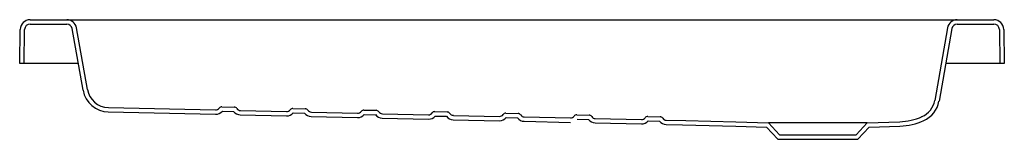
# Model space of a CAD drawing. Header units: millimetres. Extents: x 5049.551 to 5050.453, y 3078.79 to 3078.899.
import ezdxf

# ---------------------------------------------------------------- set-up
doc = ezdxf.new("R2010")
doc.units = ezdxf.units.MM
doc.layers.add('SANINDUSA', color=3, linetype='Continuous')

msp = doc.modelspace()

# ---------------------------------------------------------------- linework, layer by layer
at = {"layer": 'SANINDUSA'}
for p, q in [((5049.56081, 3078.89894), (5049.59441, 3078.89894)), ((5049.56081, 3078.89494), (5049.59441, 3078.89494)), ((5049.59441, 3078.89894), (5049.61312, 3078.89894)), ((5049.60928, 3078.8344), (5049.59934, 3078.89081)), ((5049.61322, 3078.83509), (5049.60328, 3078.8915)), ((5049.61312, 3078.89894), (5050.39081, 3078.89894)), ((5050.40065, 3078.8915), (5050.38894, 3078.82507)), ((5050.39081, 3078.89894), (5050.40952, 3078.89894)), ((5050.40459, 3078.89081), (5050.39288, 3078.82437)), ((5050.40952, 3078.89894), (5050.44312, 3078.89894)), ((5050.40952, 3078.89494), (5050.44312, 3078.89494)), ((5049.55127, 3078.85894), (5049.55181, 3078.8901)), ((5049.55527, 3078.85894), (5049.55581, 3078.89003)), ((5050.44812, 3078.89003), (5050.44866, 3078.85894)), ((5050.45212, 3078.8901), (5050.45266, 3078.85894)), ((5049.55527, 3078.85894), (5049.55127, 3078.85894)), ((5049.55627, 3078.85894), (5049.55527, 3078.85894)), ((5049.60496, 3078.85894), (5049.55627, 3078.85894)), ((5050.44766, 3078.85894), (5050.39897, 3078.85894)), ((5050.44866, 3078.85894), (5050.44766, 3078.85894)), ((5050.45266, 3078.85894), (5050.44866, 3078.85894)), ((5049.73638, 3078.81922), (5049.74763, 3078.81897)), ((5049.63238, 3078.81457), (5049.73048, 3078.81235)), ((5049.63247, 3078.81857), (5049.73057, 3078.81635)), ((5049.73679, 3078.81521), (5049.74704, 3078.81498)), ((5049.75322, 3078.81184), (5049.79546, 3078.81088)), ((5049.75331, 3078.81584), (5049.79555, 3078.81488)), ((5049.80136, 3078.81775), (5049.81262, 3078.8175)), ((5049.80177, 3078.81374), (5049.81203, 3078.81351)), ((5049.8182, 3078.81037), (5049.86045, 3078.80941)), ((5049.81829, 3078.81437), (5049.86054, 3078.81341)), ((5049.86635, 3078.81628), (5049.8776, 3078.81603)), ((5049.86676, 3078.81227), (5049.87701, 3078.81204)), ((5049.88328, 3078.8129), (5049.92552, 3078.81194)), ((5049.93133, 3078.81481), (5049.94258, 3078.81456)), ((5049.93174, 3078.8108), (5049.94199, 3078.81057)), ((5049.94826, 3078.81143), (5049.9905, 3078.81047)), ((5049.99631, 3078.81334), (5050.00757, 3078.81309)), ((5050.01324, 3078.80996), (5050.05549, 3078.80901)), ((5050.0613, 3078.81187), (5050.07255, 3078.81162)), ((5050.12628, 3078.81041), (5050.13753, 3078.81015)), ((5049.88319, 3078.8089), (5049.92543, 3078.80795)), ((5049.94817, 3078.80743), (5049.99041, 3078.80648)), ((5049.99672, 3078.80933), (5050.00698, 3078.8091)), ((5050.01315, 3078.80596), (5050.0554, 3078.80501)), ((5050.06171, 3078.80786), (5050.07196, 3078.80763)), ((5050.07814, 3078.80449), (5050.12038, 3078.80354)), ((5050.07823, 3078.80849), (5050.12047, 3078.80754)), ((5050.12669, 3078.8064), (5050.13694, 3078.80616)), ((5050.20685, 3078.80158), (5050.23487, 3078.8006)), ((5050.20697, 3078.80558), (5050.23667, 3078.80454)), ((5050.23487, 3078.8006), (5050.24523, 3078.7895)), ((5050.23667, 3078.80454), (5050.24697, 3078.7935)), ((5050.32726, 3078.80454), (5050.23667, 3078.80454)), ((5050.31697, 3078.7935), (5050.32726, 3078.80454)), ((5050.3187, 3078.7895), (5050.32906, 3078.8006)), ((5050.32726, 3078.80454), (5050.35697, 3078.80558)), ((5050.32906, 3078.8006), (5050.35711, 3078.80158)), ((5050.24697, 3078.7935), (5050.31697, 3078.7935)), ((5050.24523, 3078.7895), (5050.3187, 3078.7895))]:
    msp.add_line(p, q, dxfattribs=at)
at = {"layer": 'SANINDUSA', "flags": 128}
for points in [[(5050.14312, 3078.80302), (5050.15811, 3078.80268), (5050.20685, 3078.80158)], [(5050.14321, 3078.80702), (5050.16096, 3078.80662), (5050.20697, 3078.80558)]]:
    msp.add_lwpolyline(points, dxfattribs=at)
at = {"layer": 'SANINDUSA'}
for centre, radius, start, end in [((5049.56081, 3078.88994), 0.009, 90, 179), ((5049.56081, 3078.88994), 0.005, 90, 179), ((5049.59441, 3078.88994), 0.009, 10, 90), ((5049.59441, 3078.88994), 0.005, 10, 90), ((5050.40952, 3078.88994), 0.009, 90, 170), ((5050.40952, 3078.88994), 0.005, 90, 170), ((5050.44312, 3078.88994), 0.009, 1, 90), ((5050.44312, 3078.88994), 0.005, 1, 90), ((5049.63292, 3078.83857), 0.024, 190, 268.70471), ((5049.63292, 3078.83857), 0.02, 190, 268.70471), ((5049.73631, 3078.81622), 0.003, 88.70471, 143.85481), ((5049.74757, 3078.81597), 0.003, 33.55461, 88.70471), ((5050.36924, 3078.82854), 0.02, 293.79364, 350), ((5050.36924, 3078.82854), 0.024, 293.79364, 350), ((5049.73066, 3078.82035), 0.008, 268.70471, 320.02252), ((5049.73066, 3078.82035), 0.004, 268.70471, 323.85481), ((5049.7534, 3078.81984), 0.008, 217.38689, 268.7047), ((5049.7534, 3078.81984), 0.004, 213.55461, 268.70471), ((5049.79564, 3078.81888), 0.008, 268.70471, 320.02253), ((5049.79564, 3078.81888), 0.004, 268.70471, 323.85481), ((5049.8013, 3078.81475), 0.003, 88.70471, 143.85481), ((5049.81838, 3078.81837), 0.008, 217.38688, 268.7047), ((5049.81255, 3078.8145), 0.003, 33.5546, 88.7047), ((5049.81838, 3078.81837), 0.004, 213.5546, 268.7047), ((5049.86063, 3078.81741), 0.008, 268.70471, 320.02254), ((5049.86063, 3078.81741), 0.004, 268.70471, 323.85482), ((5049.86628, 3078.81328), 0.003, 88.70471, 143.85482), ((5049.88337, 3078.8169), 0.008, 217.38688, 268.7047), ((5049.87753, 3078.81303), 0.003, 33.5546, 88.7047), ((5049.88337, 3078.8169), 0.004, 213.5546, 268.7047), ((5049.92561, 3078.81594), 0.008, 268.70471, 320.02254), ((5049.92561, 3078.81594), 0.004, 268.70471, 323.85482), ((5049.93126, 3078.81181), 0.003, 88.70471, 143.85482), ((5049.94835, 3078.81543), 0.008, 217.38687, 268.7047), ((5049.94252, 3078.81156), 0.003, 33.55459, 88.7047), ((5049.94835, 3078.81543), 0.004, 213.55459, 268.7047), ((5049.99059, 3078.81447), 0.004, 268.70471, 323.85484), ((5049.99625, 3078.81034), 0.003, 88.7047, 143.85484), ((5050.0075, 3078.81009), 0.003, 33.55452, 88.70463), ((5050.01333, 3078.81396), 0.004, 213.55452, 268.70467), ((5050.05558, 3078.813), 0.004, 268.70462, 323.85482), ((5050.06123, 3078.80888), 0.003, 88.70469, 143.85482), ((5050.07248, 3078.80862), 0.003, 33.55476, 88.70487), ((5050.07832, 3078.81249), 0.004, 213.55476, 268.7049), ((5050.12621, 3078.80741), 0.003, 88.70465, 143.85509), ((5050.13747, 3078.80715), 0.003, 33.55411, 88.7042), ((5050.35504, 3078.86074), 0.05519, 272.00252, 293.80431), ((5049.99059, 3078.81447), 0.008, 268.70471, 320.02255), ((5050.01333, 3078.81396), 0.008, 217.3868, 268.70466), ((5050.07832, 3078.81249), 0.008, 217.38704, 268.7049), ((5050.12056, 3078.81154), 0.008, 268.70493, 320.02279), ((5050.12056, 3078.81154), 0.004, 268.70493, 323.85509), ((5050.1433, 3078.81102), 0.008, 217.38643, 268.70445), ((5050.1433, 3078.81102), 0.004, 213.55412, 268.70441), ((5050.35504, 3078.86073), 0.05918, 272.00361, 293.80461)]:
    msp.add_arc(centre, radius, start, end, dxfattribs=at)

doc.saveas('drawing.dxf')
